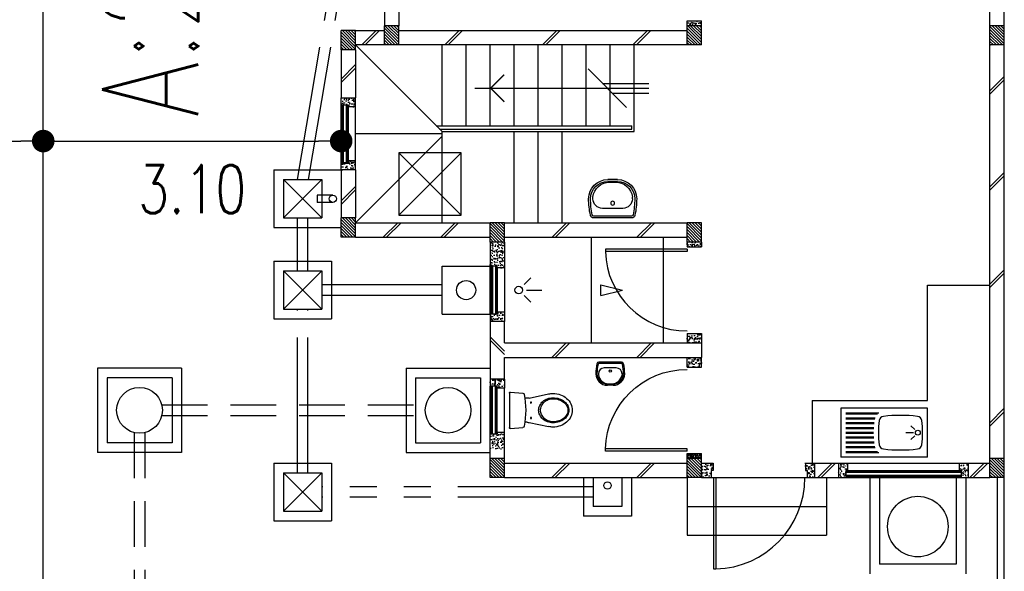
# Model space of a CAD drawing. Header units: millimetres. Extents: x 301 to 1479, y 491 to 1341.
# Tile 26 of 256: x 409.64 to 419.89, y 554.79 to 560.53. Entities that reach past the tile are written whole.
import ezdxf

# ---------------------------------------------------------------- set-up
doc = ezdxf.new("R2010")
doc.units = ezdxf.units.MM
doc.header["$LTSCALE"] = 1.5
doc.header["$MEASUREMENT"] = 0
for name, pattern in [('HIDDEN', [0.375, 0.25, -0.125]), ('HIDDEN2', [4.7625, 3.175, -1.5875]), ('PHANTOM2', [1.25, 0.625, -0.125, 0.125, -0.125, 0.125, -0.125])]:
    doc.linetypes.add(name, pattern=pattern)
for name, color, linetype in [('Blk', 7, 'Continuous'), ('Block', 46, 'Continuous'), ('boundary', 3, 'Continuous'), ('Boundary Wall', 64, 'Continuous'), ('BULUS', 2, 'Continuous'), ('BWCN', 4, 'Continuous'), ('DIM', 6, 'Continuous'), ('DOOR', 3, 'Continuous'), ('Ele', 8, 'Continuous'), ('HATCH', 7, 'Continuous'), ('Hatch Col. C1 GF Ext.', 84, 'Continuous'), ('Hatch Stub Col', 251, 'Continuous'), ('Kerb', 251, 'Continuous'), ('P. Grease Trap', 64, 'Continuous'), ('P. Gully trap', 42, 'Continuous'), ('P. Sewr Manhole', 49, 'Continuous'), ('Paving Block', 251, 'Continuous'), ('PVC Pipe 110', 69, 'Continuous'), ('PVC RWP 75', 77, 'Continuous'), ('PVC Sewer Pipe 110', 24, 'Continuous'), ('SANIT', 8, 'Continuous'), ('TEXT', 7, 'Continuous'), ('WINDOW', 1, 'Continuous')]:
    doc.layers.add(name, color=color, linetype=linetype)
doc.styles.add('RS1', font='romans.shx', dxfattribs={"width": 0.75, "height": 0.5})
doc.styles.add('RS2', font='romans.shx', dxfattribs={"width": 0.75, "height": 1})
doc.dimstyles.new('Souillac5', dxfattribs={"dimscale": 0.5, "dimtxt": 0.5, "dimasz": 0.47, "dimexe": 0, "dimexo": 1, "dimgap": 0.5, "dimtad": 1, "dimzin": 0, "dimdsep": 46, "dimtxsty": 'RS1', "dimblk": 'DOT', "dimcen": 3, "dimse1": 1, "dimse2": 1, "dimclrd": 6, "dimclre": 6, "dimclrt": 7, "dimaunit": 1, "dimadec": 0, "dimazin": 0, "dimtfac": 1, "dimtofl": 0, "dimtmove": 1, "dimatfit": 3, "dimfxl": 1, "dimtolj": 1, "dimtzin": 0, "dimlwe": -1, "dimarcsym": 0})
pattern_1 = [(50, (383.16928, 127.90737), (0.071726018, -0.0062752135), [0.0075, -0.0825]), (355, (383.16928, 127.90737), (-0.013875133, 0.075219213), [0.006, -0.066]), (100.451444, (383.175255, 127.90685), (0.057850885, 0.068943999), [0.006374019, -0.070114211]), (46.1842, (383.16928, 127.92737), (0.106724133, -0.016551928), [0.01125, -0.12375]), (96.635635, (383.17817, 127.92599), (0.093466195, 0.09741186), [0.009561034, -0.105171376]), (351.184164, (383.16928, 127.92737), (0.093466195, 0.09741186), [0.009, -0.099]), (21, (383.17928, 127.92237), (0.059690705, -0.040261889), [0.0075, -0.0825]), (326, (383.17928, 127.92237), (0.024331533, 0.072515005), [0.006, -0.066]), (71.451445, (383.18425, 127.91902), (0.084022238, 0.032253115), [0.006374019, -0.070114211]), (37.5, (383.169278, 127.907373), (0.0012159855, 0.0332893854), [0, -0.0652, 0, -0.067, 0, -0.06625]), (7.5, (383.169278, 127.907373), (0.0263069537, 0.0394411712), [0, -0.0382, 0, -0.0637, 0, -0.02525]), (327.5, (383.146978, 127.907373), (0.0533822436, -0.0022554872), [0, -0.025, 0, -0.078, 0, -0.1035]), (317.5, (383.136978, 127.907373), (0.058318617, 0.010010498), [0, -0.0325, 0, -0.0518, 0, -0.0735])]
pattern_2 = [(50, (383.16928, 128.10737), (0.071726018, -0.0062752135), [0.0075, -0.0825]), (355, (383.16928, 128.10737), (-0.013875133, 0.075219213), [0.006, -0.066]), (100.451444, (383.175255, 128.10685), (0.057850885, 0.068943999), [0.006374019, -0.070114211]), (46.1842, (383.16928, 128.12737), (0.106724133, -0.016551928), [0.01125, -0.12375]), (96.635635, (383.17817, 128.12599), (0.093466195, 0.09741186), [0.009561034, -0.105171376]), (351.184164, (383.16928, 128.12737), (0.093466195, 0.09741186), [0.009, -0.099]), (21, (383.17928, 128.12237), (0.059690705, -0.040261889), [0.0075, -0.0825]), (326, (383.17928, 128.12237), (0.024331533, 0.072515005), [0.006, -0.066]), (71.451445, (383.18425, 128.11902), (0.084022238, 0.032253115), [0.006374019, -0.070114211]), (37.5, (383.169278, 128.107373), (0.0012159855, 0.0332893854), [0, -0.0652, 0, -0.067, 0, -0.06625]), (7.5, (383.169278, 128.107373), (0.0263069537, 0.0394411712), [0, -0.0382, 0, -0.0637, 0, -0.02525]), (327.5, (383.146978, 128.107373), (0.0533822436, -0.0022554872), [0, -0.025, 0, -0.078, 0, -0.1035]), (317.5, (383.136978, 128.107373), (0.058318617, 0.010010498), [0, -0.0325, 0, -0.0518, 0, -0.0735])]
pattern_3 = [(315, (404.325723, 123.072963), (0.0154679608, 0.0154679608), [])]
pattern_4 = [(50, (379.41048, 128.05737), (0.071726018, -0.0062752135), [0.0075, -0.0825]), (355, (379.41048, 128.05737), (-0.013875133, 0.075219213), [0.006, -0.066]), (100.451444, (379.41646, 128.05685), (0.057850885, 0.068943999), [0.006374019, -0.070114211]), (46.1842, (379.41048, 128.07737), (0.106724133, -0.016551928), [0.01125, -0.12375]), (96.635635, (379.41938, 128.07599), (0.093466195, 0.09741186), [0.009561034, -0.105171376]), (351.184164, (379.41048, 128.07737), (0.093466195, 0.09741186), [0.009, -0.099]), (21, (379.42048, 128.07237), (0.059690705, -0.040261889), [0.0075, -0.0825]), (326, (379.42048, 128.07237), (0.024331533, 0.072515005), [0.006, -0.066]), (71.451445, (379.425456, 128.06902), (0.084022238, 0.032253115), [0.006374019, -0.070114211]), (37.5, (379.410482, 128.057373), (0.0012159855, 0.0332893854), [0, -0.0652, 0, -0.067, 0, -0.06625]), (7.5, (379.410482, 128.057373), (0.0263069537, 0.0394411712), [0, -0.0382, 0, -0.0637, 0, -0.02525]), (327.5, (379.388182, 128.057373), (0.0533822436, -0.0022554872), [0, -0.025, 0, -0.078, 0, -0.1035]), (317.5, (379.37818, 128.057373), (0.058318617, 0.010010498), [0, -0.0325, 0, -0.0518, 0, -0.0735])]
pattern_5 = [(50, (379.51048, 128.25737), (0.071726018, -0.0062752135), [0.0075, -0.0825]), (355, (379.51048, 128.25737), (-0.013875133, 0.075219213), [0.006, -0.066]), (100.451444, (379.51646, 128.25685), (0.057850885, 0.068943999), [0.006374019, -0.070114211]), (46.1842, (379.51048, 128.27737), (0.106724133, -0.016551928), [0.01125, -0.12375]), (96.635635, (379.51938, 128.27599), (0.093466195, 0.09741186), [0.009561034, -0.105171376]), (351.184164, (379.51048, 128.27737), (0.093466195, 0.09741186), [0.009, -0.099]), (21, (379.52048, 128.27237), (0.059690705, -0.040261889), [0.0075, -0.0825]), (326, (379.52048, 128.27237), (0.024331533, 0.072515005), [0.006, -0.066]), (71.451445, (379.525456, 128.26902), (0.084022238, 0.032253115), [0.006374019, -0.070114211]), (37.5, (379.510482, 128.257373), (0.0012159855, 0.0332893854), [0, -0.0652, 0, -0.067, 0, -0.06625]), (7.5, (379.510482, 128.257373), (0.0263069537, 0.0394411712), [0, -0.0382, 0, -0.0637, 0, -0.02525]), (327.5, (379.488182, 128.257373), (0.0533822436, -0.0022554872), [0, -0.025, 0, -0.078, 0, -0.1035]), (317.5, (379.47818, 128.257373), (0.058318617, 0.010010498), [0, -0.0325, 0, -0.0518, 0, -0.0735])]

# ---------------------------------------------------------------- blocks, each defined once
blk = doc.blocks.new('SSBSD90')
at = {"layer": 'Ele'}
for p, q in [((-900, 510), (0, 510)), ((-900, 510), (-900, 0)), ((-50, 460), (-395, 460)), ((-50, 450), (-382, 450)), ((-50, 410), (-355, 410)), ((0, 0), (0, 510)), ((-768, 287), (-729, 326)), ((-50, 400), (-352, 400)), ((-50, 360), (-346, 360)), ((-50, 350), (-345, 350)), ((-50, 310), (-342, 310)), ((-768, 223), (-729, 184)), ((-755, 255), (-675, 255)), ((-50, 300), (-341, 300)), ((-50, 210), (-341, 210)), ((-50, 260), (-340, 260)), ((-50, 250), (-340, 250)), ((-50, 110), (-352, 110)), ((-50, 150), (-346, 150)), ((-50, 160), (-345, 160)), ((-50, 200), (-342, 200)), ((-900, 0), (0, 0)), ((-50, 50), (-395, 50)), ((-50, 60), (-382, 60)), ((-50, 100), (-355, 100))]:
    blk.add_line(p, q, dxfattribs=at)
blk.add_circle((-800, 255), 25, dxfattribs=at)
for centre, radius, start, end in [((-792, 375), 50, 96.577, 172.0164), ((-620, -1113), 1548, 83.423, 96.577), ((-448, 375), 50, 7.9836, 83.423), ((65, 255), 915, 172.0164, 187.9836), ((-1305, 255), 915, 352.0164, 7.9836), ((-792, 135), 50, 187.9836, 263.423), ((-448, 135), 50, 276.577, 352.0164), ((-620, 1623), 1548, 263.423, 276.577)]:
    blk.add_arc(centre, radius, start, end, dxfattribs=at)
blk = doc.blocks.new('WC')
at = {"layer": 'SANIT'}
for p, q in [((-179, 0), (179, 0)), ((-189, -11), (-178, -142)), ((189, -11), (178, -142)), ((-125, -185), (-125, -161)), ((125, -185), (125, -161)), ((-127, -205), (-170, -408)), ((127, -205), (170, -408))]:
    blk.add_line(p, q, dxfattribs=at)
for points in [[(130, -455, 0.086378), (120, -397, 0.092622), (92, -349, 0.103078), (49, -316, 0.111925), (0, -305, 0.111925), (-49, -316, 0.103078), (-92, -349, 0.092622), (-120, -397, 0.086378), (-130, -455, 0.086378)], [(-175, -455, 0.087147), (-161, -533, 0.093047), (-124, -596, 0.102819), (-66, -640, 0.110985), (0, -655, 0.110985), (66, -640, 0.102819), (124, -596, 0.093047), (161, -533, 0.087147), (175, -455, 0.052217), (170, -408, 0.093047)], [(-170, -408, 0.052217), (-175, -455, 0.087147)], [(120, -455, 0.091554), (111, -405, 0.095342), (85, -363, 0.101238), (45, -335, 0.105842), (0, -325, 0.105842), (-45, -335, 0.101238), (-85, -363, 0.095342), (-111, -405, 0.091554), (-120, -455, 0.091554)], [(-130, -455, 0.079027), (-120, -520, 0.088191), (-92, -572, 0.105253), (-48, -608, 0.121599), (0, -620, 0.121599), (48, -608, 0.105253), (92, -572, 0.088191), (120, -520, 0.079027), (130, -455, 0.079027)], [(-120, -455, 0.077736), (-110, -516, 0.087342), (-85, -565, 0.105569), (-44, -599, 0.12344), (0, -610, 0.12344), (44, -599, 0.105569), (85, -565, 0.087342), (110, -516, 0.077736), (120, -455, 0.077736)]]:
    blk.add_lwpolyline(points, format="xyb", dxfattribs=at)
for centre in [(-80, -225), (80, -225)]:
    blk.add_circle(centre, 6, dxfattribs=at)
for centre, radius, start, end in [((-179, -10), 10, 90, 185.0425), ((179, -10), 10, 354.9575, 90), ((-163, -140), 15, 185.0425, 259.608), ((0, 746), 916, 259.608, 280.392), ((-225, -185), 100, 348.0437, 0), ((225, -185), 100, 180, 191.9563), ((163, -140), 15, 280.392, 354.9575)]:
    blk.add_arc(centre, radius, start, end, dxfattribs=at)
blk = doc.blocks.new('Wh1')
at = {"layer": 'SANIT'}
for p, q in [((197, 0), (-197, 0)), ((197, -20), (-197, -20)), ((105, -100), (-105, -100)), ((-205, -200), (-205, -217)), ((205, -200), (205, -217)), ((50, -380), (-50, -380)), ((50, -400), (-50, -400)), ((-30, -373), (30, -373))]:
    blk.add_line(p, q, dxfattribs=at)
blk.add_circle((0, -154), 20, dxfattribs=at)
for centre, radius, start, end in [((0, -200), 250, 180, 180), ((0, -200), 250, 0, 0), ((-197, -35), 35, 90, 167.7776), ((197, -35), 35, 12.2224, 90), ((567, -201), 817, 167.7776, 179.9598), ((567, -201), 797, 167.7776, 179.9598), ((-197, -35), 15, 90, 167.7776), ((-105, -200), 100, 90, 180), ((105, -200), 100, 0, 90), ((197, -35), 15, 12.2224, 90), ((-567, -201), 797, 0.0402, 12.2224), ((-567, -201), 817, 0.0402, 12.2224), ((-50, -200), 200, 180, 270), ((-50, -200), 180, 180, 270), ((50, -200), 180, 270, 0), ((50, -200), 200, 270, 0), ((-30, -197), 176, 186.7076, 270.013), ((30, -197), 176, 269.987, 353.2924)]:
    blk.add_arc(centre, radius, start, end, dxfattribs=at)
blk = doc.blocks.new('Dr900')
at = {"layer": 'DOOR'}
for p, q in [((-50, 0), (-50, 850)), ((-25, 850), (-50, 850)), ((-25, 0), (-25, 850)), ((-25, 0), (-50, 0))]:
    blk.add_line(p, q, dxfattribs=at)
blk.add_arc((-24, 0), 851, 91.728, 179.9822, dxfattribs=at)
blk = doc.blocks.new('Dr1000')
at = {"layer": 'DOOR'}
for p, q in [((-50, 0), (-50, 950)), ((-25, 950), (-50, 950)), ((-25, 0), (-25, 950)), ((-25, 0), (-50, 0))]:
    blk.add_line(p, q, dxfattribs=at)
blk.add_arc((-24, 0), 951, 91.542, 179.9858, dxfattribs=at)
blk = doc.blocks.new('SSSU-D2')
at = {"layer": 'HATCH'}
h = blk.add_hatch(dxfattribs=at)
h.set_pattern_fill('ANSI31', color=256, scale=0.175, angle=630)
h.set_pattern_definition([(315, (-170.93365, -1.018587), (0.0154679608, 0.0154679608), [])])
h.paths.add_polyline_path([(-13.35, -3.15), (-13.2, -3.15), (-13.2, -3.35), (-13.35, -3.35)])
h = blk.add_hatch(dxfattribs=at)
h.set_pattern_fill('ANSI31', color=256, scale=0.175, angle=630)
h.set_pattern_definition([(315, (-170.48365, -1.068587), (0.0154679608, 0.0154679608), [])])
h.paths.add_polyline_path([(-12.9, -3.1), (-12.75, -3.1), (-12.75, -3.3), (-12.9, -3.3)])
h = blk.add_hatch(dxfattribs=at)
h.set_pattern_fill('ANSI31', color=256, scale=0.175, angle=630)
h.set_pattern_definition([(315, (-167.33365, -1.068587), (0.0154679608, 0.0154679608), [])])
h.paths.add_polyline_path([(-9.75, -3.1), (-9.6, -3.1), (-9.6, -3.3), (-9.75, -3.3)])
h = blk.add_hatch(dxfattribs=at)
h.set_pattern_fill('ANSI31', color=256, scale=0.175, angle=630)
h.set_pattern_definition([(315, (-170.93365, 0.931413), (0.0154679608, 0.0154679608), [])])
h.paths.add_polyline_path([(-13.35, -5.1), (-13.2, -5.1), (-13.2, -5.3), (-13.35, -5.3)])
h = blk.add_hatch(dxfattribs=at)
h.set_pattern_fill('ANSI31', color=256, scale=0.175, angle=630)
h.set_pattern_definition([(315, (-169.38365, 0.981413), (0.0154679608, 0.0154679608), [])])
h.paths.add_polyline_path([(-11.8, -5.15), (-11.65, -5.15), (-11.65, -5.35), (-11.8, -5.35)])
h = blk.add_hatch(dxfattribs=at)
h.set_pattern_fill('ANSI31', color=256, scale=0.175, angle=630)
h.set_pattern_definition([(315, (-167.33365, 0.981413), (0.0154679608, 0.0154679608), [])])
h.paths.add_polyline_path([(-9.75, -5.15), (-9.6, -5.15), (-9.6, -5.35), (-9.75, -5.35)])
at = {"layer": 'Hatch Col. C1 GF Ext.'}
h = blk.add_hatch(dxfattribs=at)
h.set_pattern_fill('ANSI31', color=256, scale=0.175, angle=-90)
h.set_pattern_definition([(315, (404.325723, 122.722963), (0.0154679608, 0.0154679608), [])])
h.paths.add_polyline_path([(-6.6, -3.1), (-6.45, -3.1), (-6.45, -3.3), (-6.6, -3.3)])
h = blk.add_hatch(dxfattribs=at)
h.set_pattern_fill('ANSI31', color=256, scale=0.175, angle=-90)
h.set_pattern_definition(pattern_3)
h.paths.add_polyline_path([(-11.8, -7.6), (-11.65, -7.6), (-11.65, -7.8), (-11.8, -7.8)])
h = blk.add_hatch(dxfattribs=at)
h.set_pattern_fill('ANSI31', color=256, scale=0.175, angle=-90)
h.set_pattern_definition(pattern_3)
h.paths.add_polyline_path([(-9.75, -7.6), (-9.6, -7.6), (-9.6, -7.8), (-9.75, -7.8)])
h = blk.add_hatch(dxfattribs=at)
h.set_pattern_fill('ANSI31', color=256, scale=0.175, angle=-90)
h.set_pattern_definition(pattern_3)
h.paths.add_polyline_path([(-6.6, -7.6), (-6.45, -7.6), (-6.45, -7.8), (-6.6, -7.8)])
at = {"layer": 'Hatch Stub Col', "linetype": 'ByBlock'}
h = blk.add_hatch(dxfattribs=at)
h.set_pattern_fill('AR-CONC', color=256, scale=0.01, angle=720)
h.set_pattern_definition(pattern_1)
h.paths.add_polyline_path([(-9.6, -3.1), (-9.75, -3.1), (-9.75, -3.05), (-9.6, -3.05)])
h = blk.add_hatch(dxfattribs=at)
h.set_pattern_fill('AR-CONC', color=256, scale=0.01, angle=720)
h.set_pattern_definition(pattern_1)
h.paths.add_polyline_path([(-13.2, -3.945), (-13.275, -3.945), (-13.275, -3.925), (-13.35, -3.925), (-13.35, -3.85), (-13.2, -3.85)])
h = blk.add_hatch(dxfattribs=at)
h.set_pattern_fill('AR-CONC', color=256, scale=0.01, angle=720)
h.set_pattern_definition(pattern_1)
h.paths.add_polyline_path([(-13.2, -4.6), (-13.35, -4.6), (-13.35, -4.525), (-13.275, -4.525), (-13.275, -4.505), (-13.2, -4.505)])
h = blk.add_hatch(dxfattribs=at)
h.set_pattern_fill('AR-CONC', color=256, scale=0.01, angle=720)
h.set_pattern_definition([(50, (422.151884, 13.222633), (0.071726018, -0.0062752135), [0.0075, -0.0825]), (355, (422.15188, 13.22263), (-0.013875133, 0.075219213), [0.006, -0.066]), (100.451444, (422.15786, 13.22211), (0.057850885, 0.068943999), [0.006374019, -0.070114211]), (46.1842, (422.15188, 13.24263), (0.106724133, -0.016551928), [0.01125, -0.12375]), (96.635635, (422.16078, 13.24125), (0.093466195, 0.09741186), [0.009561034, -0.105171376]), (351.184164, (422.15188, 13.24263), (0.093466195, 0.09741186), [0.009, -0.099]), (21, (422.161884, 13.237633), (0.059690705, -0.040261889), [0.0075, -0.0825]), (326, (422.16188, 13.23763), (0.024331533, 0.072515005), [0.006, -0.066]), (71.451445, (422.16686, 13.23428), (0.084022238, 0.032253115), [0.006374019, -0.070114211]), (37.5, (422.151884, 13.222633), (0.0012159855, 0.0332893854), [0, -0.0652, 0, -0.067, 0, -0.06625]), (7.5, (422.151884, 13.222633), (0.0263069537, 0.0394411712), [0, -0.0382, 0, -0.0637, 0, -0.02525]), (327.5, (422.129584, 13.222633), (0.0533822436, -0.0022554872), [0, -0.025, 0, -0.078, 0, -0.1035]), (317.5, (422.119584, 13.222633), (0.058318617, 0.010010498), [0, -0.0325, 0, -0.0518, 0, -0.0735])])
h.paths.add_polyline_path([(-11.65, -5.35), (-11.8, -5.35), (-11.8, -5.6), (-11.725, -5.6), (-11.725, -5.62), (-11.65, -5.62)])
h = blk.add_hatch(dxfattribs=at)
h.set_pattern_fill('AR-CONC', color=256, scale=0.01, angle=720)
h.set_pattern_definition([(50, (383.16928, 127.88237), (0.071726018, -0.0062752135), [0.0075, -0.0825]), (355, (383.16928, 127.88237), (-0.013875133, 0.075219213), [0.006, -0.066]), (100.451444, (383.175255, 127.88185), (0.057850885, 0.068943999), [0.006374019, -0.070114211]), (46.1842, (383.16928, 127.90237), (0.106724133, -0.016551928), [0.01125, -0.12375]), (96.635635, (383.17817, 127.90099), (0.093466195, 0.09741186), [0.009561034, -0.105171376]), (351.184164, (383.16928, 127.90237), (0.093466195, 0.09741186), [0.009, -0.099]), (21, (383.17928, 127.89737), (0.059690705, -0.040261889), [0.0075, -0.0825]), (326, (383.17928, 127.89737), (0.024331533, 0.072515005), [0.006, -0.066]), (71.451445, (383.18425, 127.89402), (0.084022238, 0.032253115), [0.006374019, -0.070114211]), (37.5, (383.169278, 127.882373), (0.0012159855, 0.0332893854), [0, -0.0652, 0, -0.067, 0, -0.06625]), (7.5, (383.169278, 127.882373), (0.0263069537, 0.0394411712), [0, -0.0382, 0, -0.0637, 0, -0.02525]), (327.5, (383.146978, 127.882373), (0.0533822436, -0.0022554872), [0, -0.025, 0, -0.078, 0, -0.1035]), (317.5, (383.136978, 127.882373), (0.058318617, 0.010010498), [0, -0.0325, 0, -0.0518, 0, -0.0735])])
h.paths.add_polyline_path([(-9.6, -5.4), (-9.75, -5.4), (-9.75, -5.35), (-9.6, -5.35)])
h = blk.add_hatch(dxfattribs=at)
h.set_pattern_fill('AR-CONC', color=256, scale=0.01, angle=720)
h.set_pattern_definition([(50, (383.16928, 128.05737), (0.071726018, -0.0062752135), [0.0075, -0.0825]), (355, (383.16928, 128.05737), (-0.013875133, 0.075219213), [0.006, -0.066]), (100.451444, (383.175255, 128.05685), (0.057850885, 0.068943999), [0.006374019, -0.070114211]), (46.1842, (383.16928, 128.07737), (0.106724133, -0.016551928), [0.01125, -0.12375]), (96.635635, (383.17817, 128.07599), (0.093466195, 0.09741186), [0.009561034, -0.105171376]), (351.184164, (383.16928, 128.07737), (0.093466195, 0.09741186), [0.009, -0.099]), (21, (383.17928, 128.07237), (0.059690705, -0.040261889), [0.0075, -0.0825]), (326, (383.17928, 128.07237), (0.024331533, 0.072515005), [0.006, -0.066]), (71.451445, (383.18425, 128.06902), (0.084022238, 0.032253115), [0.006374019, -0.070114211]), (37.5, (383.169278, 128.057373), (0.0012159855, 0.0332893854), [0, -0.0652, 0, -0.067, 0, -0.06625]), (7.5, (383.169278, 128.057373), (0.0263069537, 0.0394411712), [0, -0.0382, 0, -0.0637, 0, -0.02525]), (327.5, (383.146978, 128.057373), (0.0533822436, -0.0022554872), [0, -0.025, 0, -0.078, 0, -0.1035]), (317.5, (383.136978, 128.057373), (0.058318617, 0.010010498), [0, -0.0325, 0, -0.0518, 0, -0.0735])])
h.paths.add_polyline_path([(-11.725, -6.1), (-11.725, -6.08), (-11.65, -6.08), (-11.65, -6.175), (-11.8, -6.175), (-11.8, -6.1)])
h = blk.add_hatch(dxfattribs=at)
h.set_pattern_fill('AR-CONC', color=256, scale=0.01, angle=720)
h.set_pattern_definition(pattern_4)
h.paths.add_polyline_path([(-9.6, -6.3), (-9.6, -6.4), (-9.75, -6.4), (-9.75, -6.3)])
h = blk.add_hatch(dxfattribs=at)
h.set_pattern_fill('AR-CONC', color=256, scale=0.01, angle=720)
h.set_pattern_definition(pattern_4)
h.paths.add_polyline_path([(-9.6, -6.65), (-9.6, -6.55), (-9.75, -6.55), (-9.75, -6.65)])
h = blk.add_hatch(dxfattribs=at)
h.set_pattern_fill('AR-CONC', color=256, scale=0.01, angle=720)
h.set_pattern_definition(pattern_2)
h.paths.add_polyline_path([(-11.65, -6.775), (-11.65, -6.87), (-11.725, -6.87), (-11.725, -6.85), (-11.8, -6.85), (-11.8, -6.775)])
h = blk.add_hatch(dxfattribs=at)
h.set_pattern_fill('AR-CONC', color=256, scale=0.01, angle=720)
h.set_pattern_definition(pattern_2)
h.paths.add_polyline_path([(-11.725, -7.35), (-11.725, -7.33), (-11.65, -7.33), (-11.65, -7.5), (-11.8, -7.5), (-11.8, -7.35)])
h = blk.add_hatch(dxfattribs=at)
h.set_pattern_fill('AR-CONC', color=256, scale=0.005, angle=720)
h.set_pattern_definition([(50, (383.169278, 128.257373), (0.0358630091, -0.0031376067), [0.00375, -0.04125]), (355, (383.169278, 128.257373), (-0.0069375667, 0.0376096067), [0.003, -0.033]), (100.451444, (383.172266, 128.25711), (0.0289254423, 0.0344719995), [0.0031870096, -0.0350571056]), (46.1842, (383.169278, 128.267373), (0.0533620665, -0.008275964), [0.005625, -0.061875]), (96.635635, (383.173724, 128.266683), (0.046733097, 0.04870593), [0.004780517, -0.052585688]), (351.184164, (383.16928, 128.267373), (0.046733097, 0.04870593), [0.0045, -0.0495]), (21, (383.174278, 128.264873), (0.0298453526, -0.0201309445), [0.00375, -0.04125]), (326, (383.174278, 128.264873), (0.0121657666, 0.0362575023), [0.003, -0.033]), (71.451445, (383.176765, 128.263195), (0.0420111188, 0.0161265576), [0.0031870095, -0.0350571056]), (37.5, (383.169278, 128.257373), (0.00060799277, 0.0166446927), [0, -0.0326, 0, -0.0335, 0, -0.033125]), (7.5, (383.169278, 128.257373), (0.0131534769, 0.0197205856), [0, -0.0191, 0, -0.03185, 0, -0.012625]), (327.5, (383.158128, 128.257373), (0.0266911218, -0.0011277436), [0, -0.0125, 0, -0.039, 0, -0.05175]), (317.5, (383.153128, 128.257373), (0.0291593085, 0.0050052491), [0, -0.01625, 0, -0.0259, 0, -0.03675])])
h.paths.add_polyline_path([(-9.6, -7.55), (-9.6, -7.6), (-9.75, -7.6), (-9.75, -7.55)])
h = blk.add_hatch(dxfattribs=at)
h.set_pattern_fill('AR-CONC', color=256, scale=0.01, angle=720)
h.set_pattern_definition([(50, (383.16928, 128.25737), (0.071726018, -0.0062752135), [0.0075, -0.0825]), (355, (383.16928, 128.25737), (-0.013875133, 0.075219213), [0.006, -0.066]), (100.451444, (383.175255, 128.25685), (0.057850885, 0.068943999), [0.006374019, -0.070114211]), (46.1842, (383.16928, 128.27737), (0.106724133, -0.016551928), [0.01125, -0.12375]), (96.635635, (383.17817, 128.27599), (0.093466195, 0.09741186), [0.009561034, -0.105171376]), (351.184164, (383.16928, 128.27737), (0.093466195, 0.09741186), [0.009, -0.099]), (21, (383.17928, 128.27237), (0.059690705, -0.040261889), [0.0075, -0.0825]), (326, (383.17928, 128.27237), (0.024331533, 0.072515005), [0.006, -0.066]), (71.451445, (383.18425, 128.26902), (0.084022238, 0.032253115), [0.006374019, -0.070114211]), (37.5, (383.169278, 128.257373), (0.0012159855, 0.0332893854), [0, -0.0652, 0, -0.067, 0, -0.06625]), (7.5, (383.169278, 128.257373), (0.0263069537, 0.0394411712), [0, -0.0382, 0, -0.0637, 0, -0.02525]), (327.5, (383.146978, 128.257373), (0.0533822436, -0.0022554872), [0, -0.025, 0, -0.078, 0, -0.1035]), (317.5, (383.136978, 128.257373), (0.058318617, 0.010010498), [0, -0.0325, 0, -0.0518, 0, -0.0735])])
h.paths.add_polyline_path([(-9.5, -7.8), (-9.6, -7.8), (-9.6, -7.65), (-9.48, -7.65), (-9.48, -7.725), (-9.5, -7.725)])
h = blk.add_hatch(dxfattribs=at)
h.set_pattern_fill('AR-CONC', color=256, scale=0.01, angle=720)
h.set_pattern_definition([(50, (379.56048, 128.25737), (0.071726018, -0.0062752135), [0.0075, -0.0825]), (355, (379.56048, 128.25737), (-0.013875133, 0.075219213), [0.006, -0.066]), (100.451444, (379.56646, 128.25685), (0.057850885, 0.068943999), [0.006374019, -0.070114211]), (46.1842, (379.56048, 128.27737), (0.106724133, -0.016551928), [0.01125, -0.12375]), (96.635635, (379.56938, 128.27599), (0.093466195, 0.09741186), [0.009561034, -0.105171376]), (351.184164, (379.56048, 128.27737), (0.093466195, 0.09741186), [0.009, -0.099]), (21, (379.57048, 128.27237), (0.059690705, -0.040261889), [0.0075, -0.0825]), (326, (379.57048, 128.27237), (0.024331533, 0.072515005), [0.006, -0.066]), (71.451445, (379.575456, 128.26902), (0.084022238, 0.032253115), [0.006374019, -0.070114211]), (37.5, (379.560482, 128.257373), (0.0012159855, 0.0332893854), [0, -0.0652, 0, -0.067, 0, -0.06625]), (7.5, (379.560482, 128.257373), (0.0263069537, 0.0394411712), [0, -0.0382, 0, -0.0637, 0, -0.02525]), (327.5, (379.538182, 128.257373), (0.0533822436, -0.0022554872), [0, -0.025, 0, -0.078, 0, -0.1035]), (317.5, (379.52818, 128.257373), (0.058318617, 0.010010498), [0, -0.0325, 0, -0.0518, 0, -0.0735])])
h.paths.add_polyline_path([(-8.425, -7.8), (-8.5, -7.8), (-8.5, -7.725), (-8.52, -7.725), (-8.52, -7.65), (-8.425, -7.65)])
h = blk.add_hatch(dxfattribs=at)
h.set_pattern_fill('AR-CONC', color=256, scale=0.01, angle=720)
h.set_pattern_definition(pattern_5)
h.paths.add_polyline_path([(-8.08, -7.725), (-8.1, -7.725), (-8.1, -7.8), (-8.175, -7.8), (-8.175, -7.65), (-8.08, -7.65)])
h = blk.add_hatch(dxfattribs=at)
h.set_pattern_fill('AR-CONC', color=256, scale=0.01, angle=720)
h.set_pattern_definition(pattern_5)
h.paths.add_polyline_path([(-6.825, -7.8), (-6.9, -7.8), (-6.9, -7.725), (-6.92, -7.725), (-6.92, -7.65), (-6.825, -7.65)])
at = {"layer": 'Block', "linetype": 'ByBlock'}
for p, q in [((-12.9, 0), (-12.9, -3.1)), ((-12.75, -0.15), (-12.75, -3.1)), ((-6.6, -3.1), (-6.6, -1.3)), ((-13.2, -3.15), (-12.9, -3.15)), ((-12.75, -3.15), (-9.75, -3.15)), ((-13.35, -3.35), (-13.35, -3.85)), ((-12.9, -3.3), (-13.2, -3.3)), ((-13.2, -3.35), (-13.2, -3.85)), ((-9.75, -3.3), (-12.75, -3.3)), ((-6.6, -7.6), (-6.6, -3.3)), ((-13.35, -4.6), (-13.35, -5.1)), ((-13.2, -4.6), (-13.2, -5.1)), ((-13.2, -5.15), (-11.8, -5.15)), ((-11.65, -5.15), (-9.75, -5.15)), ((-13.2, -5.3), (-11.8, -5.3)), ((-11.65, -5.3), (-9.75, -5.3)), ((-11.8, -6.175), (-11.8, -6.775)), ((-11.65, -6.4), (-11.65, -6.175)), ((-11.65, -6.4), (-9.6, -6.4)), ((-9.6, -6.4), (-9.6, -6.55)), ((-11.65, -6.55), (-9.6, -6.55)), ((-11.65, -6.775), (-11.65, -6.55)), ((-11.65, -7.65), (-9.75, -7.65)), ((-8.425, -7.65), (-8.175, -7.65)), ((-6.825, -7.65), (-6.6, -7.65)), ((-11.65, -7.8), (-9.75, -7.8)), ((-8.425, -7.8), (-8.175, -7.8)), ((-6.825, -7.8), (-6.6, -7.8))]:
    blk.add_line(p, q, dxfattribs=at)
at = {"layer": 'Boundary Wall', "linetype": 'ByBlock'}
blk.add_line((-6.525, -7.8), (-6.525, -9.355), dxfattribs=at)
at = {"layer": 'BULUS', "linetype": 'ByBlock'}
for p, q in [((-12.36, -4.14), (-10.325, -4.14)), ((-12.325, -4.175), (-10.325, -4.175)), ((-10.325, -4.175), (-10.325, -4.14))]:
    blk.add_line(p, q, dxfattribs=at)
at = {"layer": 'BWCN'}
for p, q in [((-9.75, -3.05), (-9.6, -3.05)), ((-9.75, -3.1), (-9.75, -3.05)), ((-9.6, -3.1), (-9.6, -3.05)), ((-13.2, -3.15), (-13.35, -3.15)), ((-13.35, -3.35), (-13.35, -3.15)), ((-13.2, -3.35), (-13.2, -3.15)), ((-12.75, -3.1), (-12.9, -3.1)), ((-12.9, -3.3), (-12.9, -3.1)), ((-12.75, -3.3), (-12.75, -3.1)), ((-9.6, -3.1), (-9.75, -3.1)), ((-9.75, -3.3), (-9.75, -3.1)), ((-9.6, -3.3), (-9.6, -3.1)), ((-6.45, -3.1), (-6.6, -3.1)), ((-6.6, -3.3), (-6.6, -3.1)), ((-6.45, -3.3), (-6.45, -3.1)), ((-13.2, -3.35), (-13.35, -3.35)), ((-12.75, -3.3), (-12.9, -3.3)), ((-9.6, -3.3), (-9.75, -3.3)), ((-6.45, -3.3), (-6.6, -3.3)), ((-13.35, -3.925), (-13.35, -3.85)), ((-13.2, -3.945), (-13.2, -3.85)), ((-13.275, -3.925), (-13.35, -3.925)), ((-13.275, -3.945), (-13.275, -3.925)), ((-13.2, -3.945), (-13.275, -3.945)), ((-13.2, -4.505), (-13.275, -4.505)), ((-13.275, -4.505), (-13.275, -4.525)), ((-13.2, -4.6), (-13.2, -4.505)), ((-13.275, -4.525), (-13.35, -4.525)), ((-13.35, -4.6), (-13.35, -4.525)), ((-13.2, -5.1), (-13.35, -5.1)), ((-13.35, -5.3), (-13.35, -5.1)), ((-13.2, -5.3), (-13.2, -5.1)), ((-11.65, -5.15), (-11.8, -5.15)), ((-11.8, -5.35), (-11.8, -5.15)), ((-11.65, -5.35), (-11.65, -5.15)), ((-9.6, -5.15), (-9.75, -5.15)), ((-9.75, -5.35), (-9.75, -5.15)), ((-9.6, -5.35), (-9.6, -5.15)), ((-13.2, -5.3), (-13.35, -5.3)), ((-11.65, -5.35), (-11.8, -5.35)), ((-11.8, -5.35), (-11.8, -5.6)), ((-11.65, -5.35), (-11.65, -5.62)), ((-9.6, -5.35), (-9.75, -5.35)), ((-9.75, -5.35), (-9.75, -5.4)), ((-9.75, -5.4), (-9.6, -5.4)), ((-9.6, -5.35), (-9.6, -5.4)), ((-11.725, -5.6), (-11.8, -5.6)), ((-11.725, -5.62), (-11.725, -5.6)), ((-11.65, -5.62), (-11.725, -5.62)), ((-11.8, -6.1), (-11.8, -6.175)), ((-11.725, -6.1), (-11.8, -6.1)), ((-11.65, -6.08), (-11.725, -6.08)), ((-11.725, -6.08), (-11.725, -6.1)), ((-11.65, -6.08), (-11.65, -6.175)), ((-11.65, -6.175), (-11.8, -6.175)), ((-9.75, -6.3), (-9.6, -6.3)), ((-9.75, -6.3), (-9.75, -6.4)), ((-9.6, -6.3), (-9.6, -6.4)), ((-9.75, -6.65), (-9.75, -6.55)), ((-9.6, -6.65), (-9.6, -6.55)), ((-9.75, -6.65), (-9.6, -6.65)), ((-11.8, -6.775), (-11.8, -6.85)), ((-11.65, -6.775), (-11.8, -6.775)), ((-11.725, -6.85), (-11.8, -6.85)), ((-11.725, -6.87), (-11.725, -6.85)), ((-11.65, -6.775), (-11.65, -6.87)), ((-11.65, -6.87), (-11.725, -6.87)), ((-11.725, -7.35), (-11.8, -7.35)), ((-11.8, -7.6), (-11.8, -7.35)), ((-11.65, -7.33), (-11.725, -7.33)), ((-11.725, -7.33), (-11.725, -7.35)), ((-11.65, -7.6), (-11.65, -7.33)), ((-9.75, -7.55), (-9.6, -7.55)), ((-9.75, -7.6), (-9.75, -7.55)), ((-9.6, -7.6), (-9.6, -7.55)), ((-11.65, -7.6), (-11.8, -7.6)), ((-11.8, -7.8), (-11.8, -7.6)), ((-11.65, -7.8), (-11.65, -7.6)), ((-9.6, -7.6), (-9.75, -7.6)), ((-9.75, -7.8), (-9.75, -7.6)), ((-9.6, -7.8), (-9.6, -7.6)), ((-9.6, -7.65), (-9.48, -7.65)), ((-9.48, -7.65), (-9.48, -7.725)), ((-8.52, -7.65), (-8.425, -7.65)), ((-8.52, -7.65), (-8.52, -7.725)), ((-8.425, -7.65), (-8.425, -7.8)), ((-8.175, -7.65), (-8.175, -7.8)), ((-8.175, -7.65), (-8.08, -7.65)), ((-8.08, -7.65), (-8.08, -7.725)), ((-6.92, -7.65), (-6.92, -7.725)), ((-6.92, -7.65), (-6.825, -7.65)), ((-6.825, -7.65), (-6.825, -7.8)), ((-6.45, -7.6), (-6.6, -7.6)), ((-6.6, -7.8), (-6.6, -7.6)), ((-6.45, -7.8), (-6.45, -7.6)), ((-9.5, -7.725), (-9.5, -7.8)), ((-9.48, -7.725), (-9.5, -7.725)), ((-8.52, -7.725), (-8.5, -7.725)), ((-8.5, -7.725), (-8.5, -7.8)), ((-8.1, -7.725), (-8.1, -7.8)), ((-8.08, -7.725), (-8.1, -7.725)), ((-6.92, -7.725), (-6.9, -7.725)), ((-6.9, -7.725), (-6.9, -7.8)), ((-11.65, -7.8), (-11.8, -7.8)), ((-9.6, -7.8), (-9.75, -7.8)), ((-9.6, -7.8), (-9.5, -7.8)), ((-8.5, -7.8), (-8.425, -7.8)), ((-8.175, -7.8), (-8.1, -7.8)), ((-6.9, -7.8), (-6.825, -7.8)), ((-6.45, -7.8), (-6.6, -7.8))]:
    blk.add_line(p, q, dxfattribs=at)
at = {"layer": 'BWCN', "linetype": 'ByBlock'}
for p, q in [((-13.35, -3.85), (-13.2, -3.85)), ((-13.2, -4.6), (-13.35, -4.6))]:
    blk.add_line(p, q, dxfattribs=at)
at = {"layer": 'Ele', "linetype": 'HIDDEN', "ltscale": 10}
for p, q in [((-13.2, -3.3), (-12.3, -4.2)), ((-12.3, -5.15), (-12.3, -4.2)), ((-12.3, -4.225), (-13.2, -4.225)), ((-13.2, -5.15), (-12.3, -4.25))]:
    blk.add_line(p, q, dxfattribs=at)
at = {"layer": 'Ele'}
for p, q in [((-12.3, -4.14), (-12.3, -3.3)), ((-12.05, -4.14), (-12.05, -3.3)), ((-11.8, -4.14), (-11.8, -3.3)), ((-11.55, -4.14), (-11.55, -3.3)), ((-11.3, -4.14), (-11.3, -3.3)), ((-11.05, -4.14), (-11.05, -3.3)), ((-10.8, -4.14), (-10.8, -3.3)), ((-10.55, -4.14), (-10.55, -3.3)), ((-10.3, -4.2), (-10.3, -3.3)), ((-10.78, -3.55), (-10.38, -3.95)), ((-11.959, -3.75), (-10.147, -3.75)), ((-10.63, -3.7), (-10.147, -3.7)), ((-10.53, -3.8), (-10.147, -3.8)), ((-13.35, -4.525), (-13.35, -3.925)), ((-13.34, -4.525), (-13.34, -3.925)), ((-13.28, -4.525), (-13.28, -3.925)), ((-13.275, -4.505), (-13.275, -3.945)), ((-13.2, -4.505), (-13.2, -3.945)), ((-12.3, -4.2), (-10.3, -4.2)), ((-11.55, -5.15), (-11.55, -4.2)), ((-11.3, -5.15), (-11.3, -4.2)), ((-11.05, -5.15), (-11.05, -4.2)), ((-10.75, -5.3), (-10.75, -6.4)), ((-10, -5.3), (-10, -6.4)), ((-11.8, -6.1), (-11.8, -5.6)), ((-11.79, -5.6), (-11.79, -6.1)), ((-11.73, -5.6), (-11.73, -6.1)), ((-11.725, -5.62), (-11.725, -6.08)), ((-11.65, -5.62), (-11.65, -6.08)), ((-11.445, -5.793), (-11.375, -5.723)), ((-7.25, -7), (-7.25, -5.8)), ((-7.25, -5.8), (-6.6, -5.8)), ((-11.445, -5.907), (-11.375, -5.977)), ((-11.422, -5.85), (-11.261, -5.85)), ((-11.8, -7.35), (-11.8, -6.85)), ((-11.79, -7.35), (-11.79, -6.85)), ((-11.73, -7.35), (-11.73, -6.85)), ((-11.725, -7.33), (-11.725, -6.87)), ((-11.65, -7.33), (-11.65, -6.87)), ((-8.45, -7), (-8.45, -7.65)), ((-8.45, -7), (-7.25, -7)), ((-8.08, -7.65), (-6.92, -7.65)), ((-8.1, -7.73), (-6.9, -7.73)), ((-8.08, -7.725), (-6.92, -7.725)), ((-9.75, -7.8), (-9.75, -8.4)), ((-9.5, -7.8), (-8.5, -7.8)), ((-8.3, -7.8), (-8.3, -8.4)), ((-8.1, -7.79), (-6.9, -7.79)), ((-8.1, -7.8), (-6.9, -7.8)), ((-9.75, -8.1), (-8.3, -8.1)), ((-9.75, -8.4), (-8.3, -8.4))]:
    blk.add_line(p, q, dxfattribs=at)
at = {"layer": 'Ele', "const_width": 0.015}
blk.add_lwpolyline([(-11.653, -3.891), (-11.795, -3.75), (-11.653, -3.609)], dxfattribs=at)
at = {"layer": 'Ele'}
blk.add_circle((-11.502, -5.85), 0.04, dxfattribs=at)
at = {"layer": 'HATCH'}
for p, q in [((-13.136, -3.3), (-12.986, -3.15)), ((-13.101, -3.3), (-12.951, -3.15)), ((-12.272, -3.3), (-12.122, -3.15)), ((-12.236, -3.3), (-12.086, -3.15)), ((-11.255, -3.3), (-11.105, -3.15)), ((-11.22, -3.3), (-11.07, -3.15)), ((-10.314, -3.3), (-10.164, -3.15)), ((-10.278, -3.3), (-10.128, -3.15)), ((-13.2, -3.505), (-13.35, -3.655)), ((-13.2, -3.541), (-13.35, -3.691)), ((-6.45, -3.628), (-6.6, -3.778)), ((-6.45, -3.663), (-6.6, -3.813)), ((-6.45, -4.627), (-6.6, -4.777)), ((-6.45, -4.662), (-6.6, -4.812)), ((-13.2, -4.772), (-13.35, -4.922)), ((-13.2, -4.808), (-13.35, -4.958)), ((-12.912, -5.3), (-12.762, -5.15)), ((-12.877, -5.3), (-12.727, -5.15)), ((-12.314, -5.3), (-12.164, -5.15)), ((-12.278, -5.3), (-12.128, -5.15)), ((-11.154, -5.3), (-11.004, -5.15)), ((-11.119, -5.3), (-10.969, -5.15)), ((-10.272, -5.3), (-10.122, -5.15)), ((-10.237, -5.3), (-10.087, -5.15)), ((-6.45, -5.638), (-6.6, -5.788)), ((-6.45, -5.674), (-6.6, -5.824)), ((-11.8, -6.336), (-11.65, -6.486)), ((-11.8, -6.371), (-11.65, -6.521)), ((-11.158, -6.55), (-11.008, -6.4)), ((-11.122, -6.55), (-10.972, -6.4)), ((-10.275, -6.55), (-10.125, -6.4)), ((-10.24, -6.55), (-10.09, -6.4)), ((-6.45, -7.079), (-6.6, -7.229)), ((-6.45, -7.115), (-6.6, -7.265)), ((-11.158, -7.8), (-11.008, -7.65)), ((-11.122, -7.8), (-10.972, -7.65)), ((-10.275, -7.8), (-10.125, -7.65)), ((-10.24, -7.8), (-10.09, -7.65)), ((-8.391, -7.8), (-8.241, -7.65)), ((-8.356, -7.8), (-8.206, -7.65)), ((-6.808, -7.8), (-6.658, -7.65)), ((-6.773, -7.8), (-6.623, -7.65))]:
    blk.add_line(p, q, dxfattribs=at)
at = {"layer": 'Kerb'}
for p, q in [((-14.05, -4.6), (-14.05, -5.2)), ((-14.05, -4.6), (-13.35, -4.6)), ((-13.95, -4.7), (-13.95, -5.1)), ((-13.95, -4.7), (-13.55, -4.7)), ((-13.95, -5.1), (-13.55, -4.7)), ((-13.95, -4.7), (-13.55, -5.1)), ((-13.55, -4.7), (-13.55, -5.1)), ((-13.95, -5.1), (-13.55, -5.1)), ((-14.05, -5.2), (-13.35, -5.2)), ((-14.05, -5.55), (-14.05, -6.15)), ((-14.05, -5.55), (-13.45, -5.55)), ((-13.45, -5.55), (-13.45, -6.15)), ((-12.3, -5.6), (-11.8, -5.6)), ((-12.3, -6.1), (-12.3, -5.6)), ((-13.95, -5.65), (-13.95, -6.05)), ((-13.95, -5.65), (-13.55, -5.65)), ((-13.95, -6.05), (-13.55, -5.65)), ((-13.95, -5.65), (-13.55, -6.05)), ((-13.55, -5.65), (-13.55, -6.05)), ((-13.95, -6.05), (-13.55, -6.05)), ((-12.3, -6.1), (-11.8, -6.1)), ((-14.05, -6.15), (-13.45, -6.15)), ((-15.01, -6.663), (-15.885, -6.663)), ((-15.885, -6.663), (-15.885, -7.538)), ((-15.01, -6.663), (-15.01, -7.538)), ((-12.675, -6.663), (-12.675, -7.538)), ((-12.675, -6.663), (-11.8, -6.663)), ((-15.11, -6.763), (-15.785, -6.763)), ((-15.785, -6.763), (-15.785, -7.438)), ((-15.11, -6.763), (-15.11, -7.438)), ((-12.575, -6.763), (-12.575, -7.438)), ((-12.575, -6.763), (-11.9, -6.763)), ((-11.9, -6.763), (-11.9, -7.438)), ((-15.11, -7.438), (-15.785, -7.438)), ((-12.575, -7.438), (-11.9, -7.438)), ((-15.01, -7.538), (-15.885, -7.538)), ((-12.675, -7.538), (-11.8, -7.538)), ((-14.05, -7.65), (-14.05, -8.25)), ((-14.05, -7.65), (-13.45, -7.65)), ((-13.45, -7.65), (-13.45, -8.25)), ((-13.95, -7.75), (-13.95, -8.15)), ((-13.95, -7.75), (-13.55, -7.75)), ((-13.95, -8.15), (-13.55, -7.75)), ((-13.95, -7.75), (-13.55, -8.15)), ((-13.55, -7.75), (-13.55, -8.15)), ((-10.829, -7.8), (-10.829, -8.2)), ((-10.729, -7.8), (-10.729, -8.1)), ((-10.429, -7.8), (-10.429, -8.1)), ((-10.329, -7.8), (-10.329, -8.2)), ((-7.85, -7.8), (-7.85, -8.8)), ((-7.75, -7.8), (-7.75, -8.7)), ((-6.95, -7.8), (-6.95, -8.7)), ((-6.85, -7.8), (-6.85, -8.8)), ((-13.95, -8.15), (-13.55, -8.15)), ((-10.429, -8.1), (-10.729, -8.1)), ((-14.05, -8.25), (-13.45, -8.25)), ((-10.329, -8.2), (-10.829, -8.2)), ((-6.95, -8.7), (-7.75, -8.7))]:
    blk.add_line(p, q, dxfattribs=at)
at = {"layer": 'P. Grease Trap'}
blk.add_circle((-7.35, -8.31), 0.315, dxfattribs=at)
at = {"layer": 'P. Gully trap'}
blk.add_circle((-12.05, -5.85), 0.1, dxfattribs=at)
at = {"layer": 'P. Sewr Manhole'}
for centre, radius in [((-15.448, -7.1), 0.238), ((-12.238, -7.1), 0.237)]:
    blk.add_circle(centre, radius, dxfattribs=at)
at = {"layer": 'Paving Block', "linetype": 'ByBlock'}
for p, q in [((-10.648, -5.906), (-10.648, -5.794)), ((-10.648, -5.794), (-10.423, -5.85)), ((-10.648, -5.906), (-10.423, -5.85))]:
    blk.add_line(p, q, dxfattribs=at)
at = {"layer": 'PVC Pipe 110', "linetype": 'PHANTOM2', "ltscale": 1.5}
for p, q in [((-13.106, -0.55), (-13.806, -4.7)), ((-12.994, -0.55), (-13.694, -4.7)), ((-13.805, -5.65), (-13.805, -5.1)), ((-13.695, -5.65), (-13.695, -5.1)), ((-12.3, -5.795), (-13.55, -5.795)), ((-12.3, -5.905), (-13.55, -5.905)), ((-13.805, -7.75), (-13.805, -6.05)), ((-13.695, -7.75), (-13.695, -6.05)), ((-10.729, -7.895), (-13.55, -7.895)), ((-10.729, -8.005), (-13.55, -8.005))]:
    blk.add_line(p, q, dxfattribs=at)
at = {"layer": 'PVC Pipe 110', "linetype": 'PHANTOM2', "ltscale": 10}
for p, q in [((-13.6, -4.863), (-13.6, -4.938)), ((-13.437, -4.863), (-13.6, -4.863)), ((-13.437, -4.938), (-13.6, -4.938))]:
    blk.add_line(p, q, dxfattribs=at)
at = {"layer": 'PVC RWP 75'}
for centre in [(-13.437, -4.9), (-10.579, -7.883)]:
    blk.add_circle(centre, 0.0375, dxfattribs=at)
at = {"layer": 'PVC Sewer Pipe 110', "linetype": 'HIDDEN2', "ltscale": 0.1}
for p, q in [((-15.216, -7.045), (-12.469, -7.045)), ((-15.216, -7.155), (-12.469, -7.155)), ((-15.503, -7.331), (-15.503, -10.569)), ((-15.393, -7.331), (-15.393, -10.569))]:
    blk.add_line(p, q, dxfattribs=at)
at = {"layer": 'SANIT', "linetype": 'HIDDEN2', "ltscale": 100}
for p, q in [((-12.1, -4.422), (-12.75, -4.422)), ((-12.75, -4.422), (-12.75, -5.072)), ((-12.75, -5.072), (-12.1, -4.422)), ((-12.1, -5.072), (-12.75, -4.422)), ((-12.1, -5.072), (-12.1, -4.422)), ((-12.75, -5.072), (-12.1, -5.072))]:
    blk.add_line(p, q, dxfattribs=at)
at = {"layer": 'WINDOW', "linetype": 'HIDDEN2', "ltscale": 0.5}
for p, q in [((-13.325, -4.525), (-13.325, -3.925)), ((-13.295, -4.525), (-13.295, -3.925)), ((-11.775, -5.6), (-11.775, -6.1)), ((-11.745, -5.6), (-11.745, -6.1)), ((-11.775, -7.35), (-11.775, -6.85)), ((-11.745, -7.35), (-11.745, -6.85))]:
    blk.add_line(p, q, dxfattribs=at)
at = {"layer": 'WINDOW'}
for p, q in [((-8.1, -7.745), (-6.9, -7.745)), ((-8.1, -7.775), (-6.9, -7.775))]:
    blk.add_line(p, q, dxfattribs=at)
at = {"layer": 'DOOR', "yscale": 0.001, "zscale": 0.001}
for name, p, xscale, rotation in [('Dr900', (-9.75, -5.4), 0.001, 90.00000000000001), ('Dr900', (-9.75, -7.55), -0.001, 90), ('Dr1000', (-9.5, -7.8), 0.001, 180)]:
    blk.add_blockref(name, p, dxfattribs=dict(at, xscale=xscale, rotation=rotation))
at = {"layer": 'SANIT', "xscale": -0.001, "yscale": 0.001, "zscale": 0.001, "rotation": 90.00000000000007}
blk.add_blockref('WC', (-11.6, -7.1), dxfattribs=at)
at = {"layer": 'WINDOW', "linetype": 'ByBlock', "yscale": 0.001, "zscale": 0.001, "rotation": 180}
for name, p, xscale in [('Wh1', (-10.525, -5.1), -0.001), ('SSBSD90', (-8.15, -7.078), 0.001)]:
    blk.add_blockref(name, p, dxfattribs=dict(at, xscale=xscale))
at = {"layer": 'WINDOW', "linetype": 'ByBlock', "xscale": 0.0006, "yscale": 0.0006, "zscale": 0.0006}
blk.add_blockref('Wh1', (-10.55, -6.6), dxfattribs=at)
blk = doc.blocks.new('_DOT')
at = {"color": 0, "linetype": 'ByBlock'}
blk.add_line((-0.5, 0), (-1, 0), dxfattribs=at)
at = {"color": 0, "linetype": 'ByBlock', "const_width": 0.5}
blk.add_lwpolyline([(-0.25, 0, 1), (0.25, 0, 1)], format="xyb", close=True, dxfattribs=at)
blk = doc.blocks.new('*D24')
at = {"layer": 'DEFPOINTS', "color": 0, "transparency": 16777216}
for p in [(406.788, 559.269), (409.888, 559.269), (409.888, 559.269)]:
    blk.add_point(p, dxfattribs=at)
at = {"layer": 'DIM', "color": 6, "lineweight": -2, "transparency": 16777216}
blk.add_line((407.023, 559.269), (409.653, 559.269), dxfattribs=at)
at = {"layer": 'DIM', "color": 6, "lineweight": -2, "transparency": 16777216, "xscale": 0.235, "yscale": 0.235, "zscale": 0.235, "rotation": 180}
blk.add_blockref('_DOT', (406.788, 559.269), dxfattribs=at)
at = {"layer": 'DIM', "color": 6, "lineweight": -2, "transparency": 16777216, "xscale": 0.235, "yscale": 0.235, "zscale": 0.235}
blk.add_blockref('_DOT', (409.888, 559.269), dxfattribs=at)
at = {"layer": 'DIM', "color": 7, "transparency": 16777216, "insert": (408.338, 558.769), "char_height": 0.5, "attachment_point": 5, "style": 'RS1'}
blk.add_mtext('\\A1;3.10', dxfattribs=at)
blk = doc.blocks.new('*D27')
at = {"layer": 'DEFPOINTS', "color": 0, "transparency": 16777216}
for p in [(409.888, 559.269), (412.988, 559.269), (412.988, 559.269)]:
    blk.add_point(p, dxfattribs=at)
at = {"layer": 'DIM', "color": 6, "lineweight": -2, "transparency": 16777216}
blk.add_line((410.123, 559.269), (412.753, 559.269), dxfattribs=at)
at = {"layer": 'DIM', "color": 6, "lineweight": -2, "transparency": 16777216, "xscale": 0.235, "yscale": 0.235, "zscale": 0.235, "rotation": 180}
blk.add_blockref('_DOT', (409.888, 559.269), dxfattribs=at)
at = {"layer": 'DIM', "color": 6, "lineweight": -2, "transparency": 16777216, "xscale": 0.235, "yscale": 0.235, "zscale": 0.235}
blk.add_blockref('_DOT', (412.988, 559.269), dxfattribs=at)
at = {"layer": 'DIM', "color": 7, "transparency": 16777216, "insert": (411.438, 558.769), "char_height": 0.5, "attachment_point": 5, "style": 'RS1'}
blk.add_mtext('\\A1;3.10', dxfattribs=at)

msp = doc.modelspace()

# ---------------------------------------------------------------- linework, layer by layer
at = {"layer": 'boundary'}
for p, q in [((409.8876, 528.769), (409.8876, 570.769)), ((419.8876, 528.769), (419.8876, 570.769))]:
    msp.add_line(p, q, dxfattribs=at)

# ---------------------------------------------------------------- block references
at = {"layer": 'Blk'}
msp.add_blockref('SSSU-D2', (426.3376, 563.569), dxfattribs=at)

# ---------------------------------------------------------------- texts
at = {"layer": 'TEXT', "style": 'RS2', "width": 0.75}
msp.add_text('A:210.00m²', height=1, rotation=89.98956, dxfattribs=at).set_placement((411.4997, 559.5177))

# ---------------------------------------------------------------- dimensions: what is measured, and where the dimension line sits
at = {"layer": 'DIM'}
dim = msp.add_linear_dim(base=(409.8876, 559.269), p1=(406.7876, 559.269), p2=(409.8876, 559.269), angle=180, dimstyle='Souillac5', override={"dimtad": 4}, dxfattribs=at)
dim.commit()
dim.dimension.update_dxf_attribs({"geometry": '*D24', "text_midpoint": (408.3376, 558.769)})
dim = msp.add_linear_dim(base=(412.9876, 559.269), p1=(409.8876, 559.269), p2=(412.9876, 559.269), dimstyle='Souillac5', override={"dimtad": 4}, dxfattribs=at)
dim.commit()
dim.dimension.update_dxf_attribs({"geometry": '*D27', "text_midpoint": (411.4376, 558.769)})

doc.saveas('drawing.dxf')
